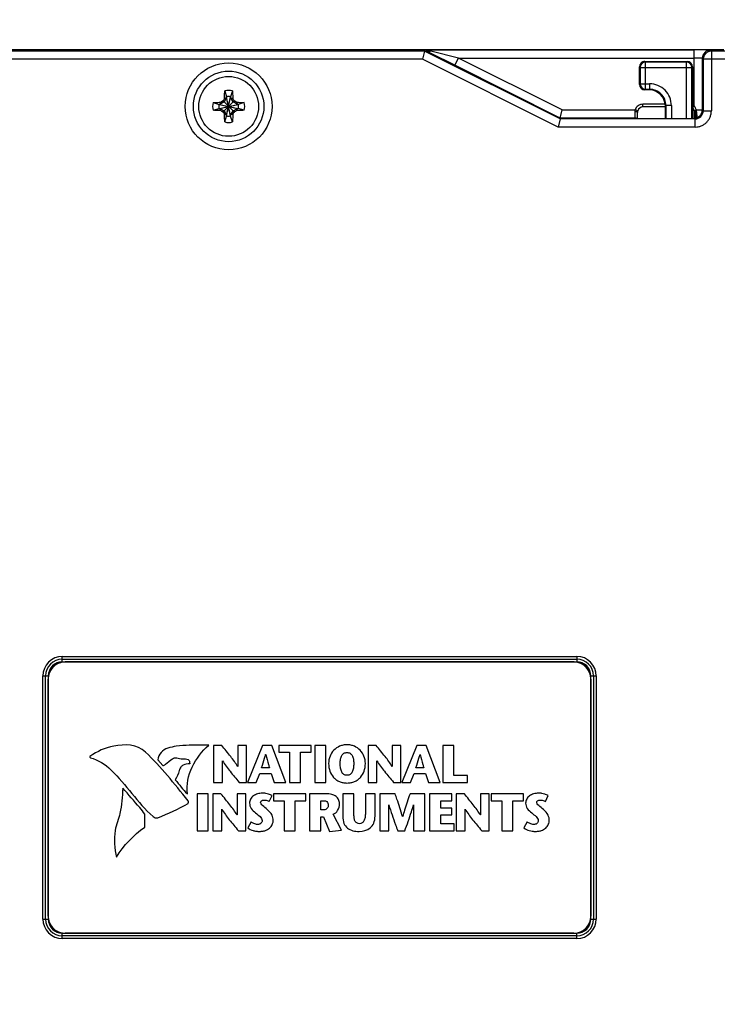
# Model space of a CAD drawing. Header units: inches. Extents: x 0 to 22, y 0 to 17.
# Tile 27 of 34: x 10.5 to 13.1, y 9.6 to 13.2. Entities that reach past the tile are written whole.
import ezdxf

# ---------------------------------------------------------------- set-up
doc = ezdxf.new("R2010")
doc.units = ezdxf.units.IN
doc.header["$LTSCALE"] = 1.21
doc.header["$MEASUREMENT"] = 0
doc.layers.get('0').update_dxf_attribs({"linetype": 'CONTINUOUS'})
for name, color, linetype in [('02___PRT_ALL_AXES', 7, 'CONTINUOUS'), ('DATUMCURVES', 7, 'CONTINUOUS'), ('DIMENSIONS', 7, 'CONTINUOUS')]:
    doc.layers.add(name, color=color, linetype=linetype)
doc.styles.get("Standard").update_dxf_attribs({"font": 'txt', "width": 0.8})
doc.dimstyles.new('DIMSTYLE_3', dxfattribs={"dimtxt": 0.125, "dimasz": 0.18, "dimexe": 0.125, "dimexo": 0.0625, "dimgap": 0.0625, "dimtad": 0, "dimtih": 1, "dimtoh": 1, "dimzin": 4, "dimdsep": 46, "dimtxsty": 'STANDARD', "dimblk": '_FILLED', "dimblk1": '_FILLED', "dimblk2": '_FILLED', "dimcen": 0.09, "dimadec": 0, "dimazin": 0, "dimtp": 0.001, "dimtm": 0.001, "dimtfac": 1, "dimtofl": 0, "dimtmove": 0, "dimatfit": 3, "dimldrblk": '_FILLED', "dimfxl": 1, "dimtolj": 1, "dimtzin": 4, "dimarcsym": 0})

# ---------------------------------------------------------------- blocks, each defined once
blk = doc.blocks.new('_FILLED')
at = {"color": 0, "linetype": 'BYBLOCK'}
blk.add_solid([(0, 0), (-1, 0.174), (-1, -0.174)], dxfattribs=at)
blk = doc.blocks.new('*D22')
at = {"layer": 'DIMENSIONS', "color": 2, "linetype": 'CONTINUOUS'}
for p, q in [((9.5043, 12.591), (9.5043, 13.9785)), ((13.9446, 12.2574), (13.9446, 13.9785)), ((9.5043, 13.8535), (10.9495, 13.8535)), ((13.9446, 13.8535), (12.4995, 13.8535))]:
    blk.add_line(p, q, dxfattribs=at)
at = {"layer": 'DIMENSIONS', "color": 2, "linetype": 'CONTINUOUS', "xscale": 0.18, "yscale": 0.18, "zscale": 0.18, "rotation": 180}
blk.add_blockref('_FILLED', (9.5043, 13.8535), dxfattribs=at)
at = {"layer": 'DIMENSIONS', "color": 2, "linetype": 'CONTINUOUS', "xscale": 0.18, "yscale": 0.18, "zscale": 0.18}
blk.add_blockref('_FILLED', (13.9446, 13.8535), dxfattribs=at)
at = {"layer": 'DIMENSIONS', "color": 2, "linetype": 'CONTINUOUS', "insert": (11.7245, 13.916), "char_height": 0.125, "width": 1.425, "attachment_point": 2, "line_spacing_factor": 0.9}
blk.add_mtext('(4.44{\\Ftxt.shx;\\W1.000000;\\H0.125000; }[112.8])', dxfattribs=at)
blk = doc.blocks.new('*D23')
at = {"layer": 'DIMENSIONS', "color": 2, "linetype": 'CONTINUOUS'}
for p, q in [((13.5691, 13.1022), (14.9716, 13.1022)), ((14.8466, 13.1022), (14.8466, 10.2195)), ((14.8466, 7.0867), (14.8466, 9.9695)), ((12.7821, 7.0867), (14.9716, 7.0867))]:
    blk.add_line(p, q, dxfattribs=at)
at = {"layer": 'DIMENSIONS', "color": 2, "linetype": 'CONTINUOUS', "xscale": 0.18, "yscale": 0.18, "zscale": 0.18}
for p, rotation in [((14.8466, 13.1022), 90), ((14.8466, 7.0867), 270)]:
    blk.add_blockref('_FILLED', p, dxfattribs=dict(at, rotation=rotation))
at = {"layer": 'DIMENSIONS', "color": 2, "linetype": 'CONTINUOUS', "insert": (14.8466, 10.157), "char_height": 0.125, "width": 1.425, "attachment_point": 2, "line_spacing_factor": 0.9}
blk.add_mtext('(6.02{\\Ftxt.shx;\\W1.000000;\\H0.125000; }[152.8])', dxfattribs=at)

msp = doc.modelspace()

# ---------------------------------------------------------------- linework, layer by layer
at = {"color": 7, "linetype": 'CONTINUOUS'}
for p, q in [((10.3464, 13.1033), (13.1066, 13.1033)), ((12.0031, 13.0974), (12.0041, 13.1014)), ((12.0134, 13.0966), (12.0041, 13.1014)), ((12.0112, 13.1017), (12.9974, 13.1017)), ((12.0113, 13.1017), (12.0112, 13.1017)), ((12.0268, 13.0976), (12.0113, 13.1017)), ((12.9974, 12.895), (12.9974, 13.1017)), ((13.0574, 13.1007), (13.0607, 13.0974)), ((12.0031, 13.0974), (10.3471, 13.0974)), ((11.9961, 13.0674), (10.3502, 13.0674)), ((12.0031, 13.0974), (11.9961, 13.0674)), ((12.4961, 12.8174), (11.9961, 13.0674)), ((12.5031, 12.8474), (12.0031, 13.0974)), ((12.0284, 13.0888), (12.0234, 13.0914)), ((12.1289, 13.0717), (12.0268, 13.0976)), ((12.115, 13.0452), (12.0284, 13.0888)), ((12.1155, 13.0449), (12.1289, 13.0717)), ((12.511, 12.8807), (12.1289, 13.0717)), ((12.1289, 13.0717), (12.9974, 13.0717)), ((13.0274, 13.0707), (13.0258, 13.071)), ((13.0274, 13.0707), (13.0274, 12.8807)), ((13.0274, 13.0707), (13.0307, 13.0674)), ((13.0307, 13.0674), (13.0312, 13.0729)), ((13.0307, 13.0674), (13.0307, 12.8774)), ((13.5046, 13.0674), (13.0307, 13.0674)), ((13.0602, 13.0974), (13.0607, 13.0974)), ((13.0607, 13.0974), (13.0607, 12.8774)), ((13.5046, 13.0974), (13.0607, 13.0974)), ((12.1155, 13.0449), (12.115, 13.0452)), ((12.5039, 12.8507), (12.1155, 13.0449)), ((12.7961, 12.9744), (12.7961, 13.0392)), ((12.7961, 13.0392), (12.7961, 13.0392)), ((12.7961, 13.0392), (12.7982, 13.0371)), ((12.7982, 13.0371), (12.7982, 12.9765)), ((12.7982, 13.0371), (12.9889, 13.0371)), ((12.8161, 13.0592), (12.8161, 13.0592)), ((12.8161, 13.0592), (12.971, 13.0592)), ((12.8161, 13.0592), (12.8182, 13.0571)), ((12.8182, 12.9565), (12.8182, 13.0571)), ((12.9689, 13.0571), (12.8182, 13.0571)), ((12.9689, 13.0571), (12.971, 13.0592)), ((12.9689, 12.8478), (12.9689, 13.0571)), ((12.971, 13.0592), (12.971, 13.0592)), ((12.9889, 13.0371), (12.991, 13.0392)), ((12.9889, 12.8478), (12.9889, 13.0371)), ((12.991, 13.0392), (12.991, 12.8478)), ((12.991, 13.0392), (12.991, 13.0392)), ((12.7982, 12.9765), (12.7961, 12.9744)), ((12.7961, 12.9744), (12.7961, 12.9744)), ((12.7982, 12.9765), (12.8332, 12.9765)), ((12.8182, 12.9565), (12.8161, 12.9544)), ((12.8182, 12.9565), (12.8332, 12.9565)), ((12.8332, 12.9565), (12.8312, 12.9544)), ((12.8332, 12.9765), (12.8332, 12.9565)), ((11.2743, 12.926), (11.2651, 12.91)), ((11.2663, 12.9225), (11.2743, 12.926)), ((11.2673, 12.9509), (11.2743, 12.9289)), ((11.2743, 12.8581), (11.2889, 12.9289)), ((11.2743, 12.9289), (11.2743, 12.926)), ((11.2889, 12.8581), (11.2743, 12.9289)), ((11.2743, 12.861), (11.2889, 12.926)), ((11.2889, 12.861), (11.2743, 12.926)), ((11.2958, 12.9509), (11.2889, 12.9289)), ((11.2889, 12.926), (11.2889, 12.9289)), ((11.2981, 12.91), (11.2889, 12.926)), ((11.2889, 12.926), (11.2969, 12.9225)), ((12.8161, 12.9544), (12.8161, 12.9544)), ((12.8312, 12.9544), (12.8161, 12.9544)), ((11.2242, 12.9077), (11.2462, 12.9008)), ((11.2242, 12.8792), (11.2462, 12.8862)), ((11.2462, 12.8862), (11.317, 12.9008)), ((11.2491, 12.9008), (11.2462, 12.9008)), ((11.2462, 12.9008), (11.317, 12.8862)), ((11.2462, 12.8862), (11.2491, 12.8862)), ((11.2651, 12.91), (11.2491, 12.9008)), ((11.2526, 12.9088), (11.2491, 12.9008)), ((11.2491, 12.9008), (11.3141, 12.8862)), ((11.2491, 12.8862), (11.3141, 12.9008)), ((11.2526, 12.8782), (11.2491, 12.8862)), ((11.2491, 12.8862), (11.2651, 12.877)), ((11.2585, 12.9122), (11.2612, 12.9138)), ((11.2612, 12.9138), (11.2628, 12.9166)), ((11.2612, 12.8732), (11.3019, 12.9138)), ((11.3019, 12.8732), (11.2612, 12.9138)), ((11.3141, 12.9008), (11.2981, 12.91)), ((11.2981, 12.877), (11.3141, 12.8862)), ((11.3003, 12.9166), (11.3019, 12.9138)), ((11.3019, 12.9138), (11.3047, 12.9122)), ((11.3106, 12.9088), (11.3141, 12.9008)), ((11.3141, 12.8862), (11.3106, 12.8782)), ((11.317, 12.9008), (11.3141, 12.9008)), ((11.3141, 12.8862), (11.317, 12.8862)), ((11.339, 12.9077), (11.317, 12.9008)), ((11.339, 12.8792), (11.317, 12.8862)), ((12.8083, 12.8914), (12.8083, 12.9014)), ((12.8911, 12.9014), (12.8083, 12.9014)), ((12.8911, 12.8914), (12.8083, 12.8914)), ((12.8932, 12.8965), (12.8911, 12.8944)), ((12.8911, 12.8478), (12.8911, 12.8944)), ((12.8932, 12.8965), (12.8932, 12.8478)), ((12.9132, 12.8965), (12.8932, 12.8965)), ((12.9132, 12.8965), (12.9132, 12.8478)), ((12.9912, 12.8871), (12.9974, 12.895)), ((11.2612, 12.8732), (11.2585, 12.8747)), ((11.2628, 12.8704), (11.2612, 12.8732)), ((11.2651, 12.877), (11.2743, 12.861)), ((11.2743, 12.861), (11.2663, 12.8645)), ((11.2673, 12.8361), (11.2743, 12.8581)), ((11.2743, 12.861), (11.2743, 12.8581)), ((11.2889, 12.861), (11.2981, 12.877)), ((11.2969, 12.8645), (11.2889, 12.861)), ((11.2889, 12.8581), (11.2889, 12.861)), ((11.2958, 12.8361), (11.2889, 12.8581)), ((11.3019, 12.8732), (11.3003, 12.8704)), ((11.3047, 12.8747), (11.3019, 12.8732)), ((12.5031, 12.8474), (12.4961, 12.8174)), ((12.5031, 12.8474), (12.5039, 12.8507)), ((13.0007, 12.8474), (12.5031, 12.8474)), ((12.5039, 12.8507), (12.511, 12.8807)), ((12.779, 12.8507), (12.5039, 12.8507)), ((12.511, 12.8807), (12.7798, 12.8807)), ((12.7834, 12.8734), (12.7783, 12.8737)), ((12.7827, 12.85), (12.779, 12.8507)), ((12.779, 12.8507), (12.7816, 12.8481)), ((12.7893, 12.8776), (12.7798, 12.8807)), ((12.7885, 12.8526), (12.7885, 12.8557)), ((12.9988, 12.848), (12.9988, 12.8714)), ((12.9988, 12.8714), (13.0018, 12.8714)), ((13.0007, 12.8174), (13.0007, 12.8474)), ((13.0012, 12.8479), (13.0029, 12.8481)), ((13.0029, 12.8481), (13.004, 12.8483)), ((13.0036, 12.8802), (13.0049, 12.8807)), ((13.004, 12.8483), (13.0042, 12.8484)), ((13.0041, 12.8514), (13.0055, 12.8518)), ((13.0049, 12.8807), (13.0274, 12.8807)), ((13.005, 12.8506), (13.0055, 12.8518)), ((13.0055, 12.8518), (13.0076, 12.8525)), ((13.0075, 12.8669), (13.0067, 12.8726)), ((13.0274, 12.8802), (13.0274, 12.8807)), ((13.0307, 12.8774), (13.0274, 12.8807)), ((13.0307, 12.8774), (13.0607, 12.8774)), ((13.0007, 12.8174), (12.4961, 12.8174)), ((10.6686, 10.8464), (10.6686, 10.8664)), ((10.6686, 10.8664), (12.5646, 10.8664)), ((10.6686, 10.8564), (12.5646, 10.8564)), ((10.6686, 10.8564), (12.5646, 10.8564)), ((12.5646, 10.8664), (12.5646, 10.8464)), ((10.6686, 10.8464), (12.5646, 10.8464)), ((10.5967, 9.8985), (10.5967, 10.7945)), ((10.5967, 10.7945), (10.6167, 10.7945)), ((10.6067, 9.8985), (10.6067, 10.7945)), ((10.6067, 9.8985), (10.6067, 10.7945)), ((12.6165, 10.7945), (12.6365, 10.7945)), ((12.6265, 10.7945), (12.6265, 9.8985)), ((12.6265, 10.7945), (12.6265, 9.8985)), ((12.6365, 10.7945), (12.6365, 9.8985)), ((11.2264, 10.5385), (11.2264, 10.4023)), ((11.2561, 10.5385), (11.2264, 10.5385)), ((11.3153, 10.5385), (11.3153, 10.4605)), ((11.3476, 10.5385), (11.3153, 10.5385)), ((11.3476, 10.4023), (11.3476, 10.5385)), ((11.4063, 10.5385), (11.3509, 10.4023)), ((11.4408, 10.5385), (11.4063, 10.5385)), ((11.4925, 10.4023), (11.4408, 10.5385)), ((11.4662, 10.5385), (11.4662, 10.513)), ((11.5859, 10.5385), (11.4662, 10.5385)), ((11.5859, 10.513), (11.5859, 10.5385)), ((11.5991, 10.5385), (11.5991, 10.4023)), ((11.6402, 10.5385), (11.5991, 10.5385)), ((11.6402, 10.4023), (11.6402, 10.5385)), ((11.7954, 10.5385), (11.7954, 10.4023)), ((11.8252, 10.5385), (11.7954, 10.5385)), ((11.8843, 10.5385), (11.8843, 10.4605)), ((11.9166, 10.5385), (11.8843, 10.5385)), ((11.9166, 10.4023), (11.9166, 10.5385)), ((11.9754, 10.5385), (11.9199, 10.4023)), ((12.0098, 10.5385), (11.9754, 10.5385)), ((12.0615, 10.4023), (12.0098, 10.5385)), ((12.1117, 10.5385), (12.0707, 10.5385)), ((12.0707, 10.5385), (12.0707, 10.4023)), ((12.1117, 10.4278), (12.1117, 10.5385)), ((11.418, 10.505), (11.4184, 10.505)), ((11.4662, 10.513), (11.5055, 10.513)), ((11.5055, 10.513), (11.5055, 10.4023)), ((11.5466, 10.4023), (11.5466, 10.513)), ((11.5466, 10.513), (11.5859, 10.513)), ((11.987, 10.505), (11.9874, 10.505)), ((11.0206, 10.4854), (11.0387, 10.464)), ((11.2587, 10.4023), (11.2587, 10.4821)), ((11.2587, 10.4821), (11.2591, 10.4821)), ((11.3153, 10.4605), (11.3149, 10.4605)), ((11.4316, 10.4564), (11.403, 10.4564)), ((11.8277, 10.4023), (11.8277, 10.4821)), ((11.8277, 10.4821), (11.8281, 10.4821)), ((11.8843, 10.4605), (11.8839, 10.4605)), ((12.0007, 10.4564), (11.9721, 10.4564)), ((11.383, 10.4023), (11.396, 10.4348)), ((11.396, 10.4348), (11.4382, 10.4348)), ((11.4382, 10.4348), (11.4489, 10.4023)), ((11.952, 10.4023), (11.9651, 10.4348)), ((11.9651, 10.4348), (12.0073, 10.4348)), ((12.0073, 10.4348), (12.018, 10.4023)), ((12.1615, 10.4278), (12.1117, 10.4278)), ((12.1615, 10.4023), (12.1615, 10.4278)), ((11.2264, 10.4023), (11.2587, 10.4023)), ((11.3201, 10.4023), (11.3476, 10.4023)), ((11.3509, 10.4023), (11.383, 10.4023)), ((11.4489, 10.4023), (11.4925, 10.4023)), ((11.5055, 10.4023), (11.5466, 10.4023)), ((11.5991, 10.4023), (11.6402, 10.4023)), ((11.7954, 10.4023), (11.8277, 10.4023)), ((11.8892, 10.4023), (11.9166, 10.4023)), ((11.9199, 10.4023), (11.952, 10.4023)), ((12.018, 10.4023), (12.0615, 10.4023)), ((12.0707, 10.4023), (12.1615, 10.4023)), ((11.1651, 10.3601), (11.1651, 10.224)), ((11.2061, 10.3601), (11.1651, 10.3601)), ((11.2061, 10.224), (11.2061, 10.3601)), ((11.2237, 10.3601), (11.2237, 10.224)), ((11.2534, 10.3601), (11.2237, 10.3601)), ((11.3126, 10.3601), (11.3126, 10.2821)), ((11.3449, 10.3601), (11.3126, 10.3601)), ((11.3449, 10.224), (11.3449, 10.3601)), ((11.4314, 10.3319), (11.4419, 10.3533)), ((11.447, 10.3601), (11.447, 10.3347)), ((11.5666, 10.3601), (11.447, 10.3601)), ((11.5666, 10.3347), (11.5666, 10.3601)), ((11.5799, 10.3601), (11.5799, 10.224)), ((11.6406, 10.3601), (11.5799, 10.3601)), ((11.7022, 10.3601), (11.7022, 10.2769)), ((11.7433, 10.3601), (11.7022, 10.3601)), ((11.7433, 10.2889), (11.7433, 10.3601)), ((11.7857, 10.3601), (11.7857, 10.2895)), ((11.8211, 10.3601), (11.7857, 10.3601)), ((11.8211, 10.2778), (11.8211, 10.3601)), ((11.895, 10.3601), (11.8394, 10.3601)), ((11.8394, 10.3601), (11.8394, 10.224)), ((12.0046, 10.3601), (11.9501, 10.3601)), ((12.0046, 10.224), (12.0046, 10.3601)), ((12.1047, 10.3601), (12.0221, 10.3601)), ((12.0221, 10.3601), (12.0221, 10.224)), ((12.1047, 10.3347), (12.1047, 10.3601)), ((12.1503, 10.3601), (12.1205, 10.3601)), ((12.1205, 10.3601), (12.1205, 10.224)), ((12.2417, 10.3601), (12.2094, 10.3601)), ((12.2094, 10.3601), (12.2094, 10.2821)), ((12.2417, 10.224), (12.2417, 10.3601)), ((12.3687, 10.3601), (12.2491, 10.3601)), ((12.2491, 10.3601), (12.2491, 10.3347)), ((12.3687, 10.3347), (12.3687, 10.3601)), ((12.4491, 10.3319), (12.4596, 10.3533)), ((11.447, 10.3347), (11.4863, 10.3347)), ((11.4863, 10.3347), (11.4863, 10.224)), ((11.5273, 10.224), (11.5273, 10.3347)), ((11.5273, 10.3347), (11.5666, 10.3347)), ((11.6209, 10.3012), (11.6209, 10.3347)), ((11.6209, 10.3347), (11.6318, 10.3347)), ((11.8717, 10.3193), (11.8721, 10.3193)), ((11.8717, 10.224), (11.8717, 10.3193)), ((11.9631, 10.3193), (11.9635, 10.3193)), ((11.9635, 10.3193), (11.9635, 10.224)), ((12.0631, 10.3347), (12.1047, 10.3347)), ((12.0631, 10.3078), (12.0631, 10.3347)), ((12.1038, 10.3078), (12.0631, 10.3078)), ((12.1038, 10.2823), (12.1038, 10.3078)), ((12.2491, 10.3347), (12.2884, 10.3347)), ((12.2884, 10.3347), (12.2884, 10.224)), ((12.3294, 10.3347), (12.3687, 10.3347)), ((12.3294, 10.224), (12.3294, 10.3347)), ((10.9726, 10.2376), (10.9732, 10.2856)), ((11.2559, 10.224), (11.2559, 10.3037)), ((11.2559, 10.3037), (11.2563, 10.3037)), ((11.3126, 10.2821), (11.3122, 10.2821)), ((11.6326, 10.3012), (11.6209, 10.3012)), ((11.6209, 10.224), (11.6209, 10.2755)), ((11.6209, 10.2755), (11.6316, 10.2755)), ((11.6316, 10.2755), (11.6532, 10.2216)), ((11.6972, 10.2261), (11.667, 10.2845)), ((11.9232, 10.2763), (11.9229, 10.2763)), ((12.0631, 10.2823), (12.1038, 10.2823)), ((12.0631, 10.2494), (12.0631, 10.2823)), ((12.1528, 10.3037), (12.1532, 10.3037)), ((12.1528, 10.224), (12.1528, 10.3037)), ((12.2094, 10.2821), (12.209, 10.2821)), ((11.3647, 10.2566), (11.3522, 10.2341)), ((12.1131, 10.2494), (12.0631, 10.2494)), ((12.1131, 10.224), (12.1131, 10.2494)), ((12.3824, 10.2566), (12.3699, 10.2341)), ((11.1651, 10.224), (11.2061, 10.224)), ((11.2237, 10.224), (11.2559, 10.224)), ((11.3174, 10.224), (11.3449, 10.224)), ((11.4863, 10.224), (11.5273, 10.224)), ((11.5799, 10.224), (11.6209, 10.224)), ((11.6532, 10.2216), (11.6972, 10.2261)), ((11.8394, 10.224), (11.8717, 10.224)), ((11.9049, 10.224), (11.9308, 10.224)), ((11.9635, 10.224), (12.0046, 10.224)), ((12.0221, 10.224), (12.1131, 10.224)), ((12.1205, 10.224), (12.1528, 10.224)), ((12.2143, 10.224), (12.2417, 10.224)), ((12.2884, 10.224), (12.3294, 10.224)), ((10.5967, 9.8985), (10.6167, 9.8985)), ((12.6165, 9.8985), (12.6365, 9.8985)), ((10.6686, 9.8266), (10.6686, 9.8466)), ((12.5646, 9.8366), (10.6686, 9.8366)), ((12.5646, 9.8366), (10.6686, 9.8366)), ((12.5646, 9.8266), (12.5646, 9.8466)), ((12.5646, 9.8266), (10.6686, 9.8266))]:
    msp.add_line(p, q, dxfattribs=at)
for points in [[(12.7885, 12.8557), (12.7884, 12.8592), (12.7884, 12.863), (12.7883, 12.8671), (12.7883, 12.8714)], [(12.7886, 12.8478), (12.7886, 12.8499), (12.7885, 12.8526)], [(13.0026, 12.848), (13.0029, 12.8481), (13.0029, 12.8481), (13.0023, 12.848), (13.0012, 12.8479)]]:
    msp.add_lwpolyline(points, dxfattribs=at)
for radius in [0.16, 0.13, 0.1102]:
    msp.add_circle((11.2816, 12.8935), radius, dxfattribs=at)
for centre, radius, start, end in [((12.9986, 10.1997), 2.9021, 89.3415, 90.0242), ((13.0191, 11.9487), 1.1529, 88.687, 89.3621), ((13.0574, 13.0705), 0.0302, 90.0966, 112.4325), ((14.6033, 18.1217), 5.6533, 242.7338, 242.8481), ((13.0576, 13.0707), 0.0302, 157.5674, 179.9034), ((13.0574, 13.0707), 0.03, 112.5109, 157.4889), ((13.0607, 13.0674), 0.03, 94.9337, 169.339), ((13.0607, 13.0676), 0.0297, 91.047, 95.007), ((12.8161, 13.0392), 0.02, 90.0087, 179.9825), ((12.8162, 13.0392), 0.02, 156.1062, 158.3209), ((12.8161, 13.0392), 0.02, 135.992, 156.1085), ((12.8182, 13.0371), 0.02, 90.0214, 179.9786), ((12.8162, 13.0392), 0.02, 133.3331, 135.9876), ((12.8162, 13.0392), 0.02, 113.1483, 133.3342), ((12.8161, 13.0392), 0.02, 111.1129, 113.1457), ((12.8161, 13.0392), 0.02, 90.0205, 111.1123), ((12.9689, 13.0371), 0.02, 0.0213, 89.9787), ((12.971, 13.0392), 0.02, 0.0087, 89.9824), ((12.971, 13.0392), 0.02, 66.0777, 68.4981), ((12.971, 13.0392), 0.02, 46.273, 66.078), ((12.971, 13.0392), 0.02, 43.2381, 46.2685), ((12.971, 13.0392), 0.02, 23.4136, 43.2359), ((12.8161, 12.9744), 0.02, 180.0087, 269.9824), ((12.8162, 12.9744), 0.02, 203.4136, 223.2359), ((12.8182, 12.9765), 0.02, 180.0213, 269.9787), ((12.8162, 12.9744), 0.02, 223.2381, 226.2685), ((12.8161, 12.9744), 0.02, 226.273, 246.078), ((12.8162, 12.9744), 0.02, 246.0777, 248.4981), ((12.8333, 12.8965), 0.08, 359.999, 90.001), ((12.8333, 12.8965), 0.06, 359.9949, 90.0134), ((13.1487, 11.8184), 2.1823, 149.6067, 149.7872), ((11.2816, 12.8935), 0.0592, 76.0695, 103.9305), ((11.2816, 12.8935), 0.0361, 78.3738, 101.6262), ((9.4874, 11.861), 2.0979, 30.2091, 30.3969), ((12.8312, 12.8948), 0.0596, 88.2778, 90.0039), ((12.8312, 12.8944), 0.06, 1.7079, 88.2999), ((11.2816, 12.8935), 0.0592, 166.0695, 193.9305), ((11.2816, 12.8935), 0.0361, 168.3738, 191.6262), ((12.3141, 11.0993), 2.0979, 120.2091, 120.3969), ((11.2816, 12.8935), 0.0297, 129.0984, 140.9016), ((11.2816, 12.8935), 0.0297, 39.0984, 50.9016), ((10.2065, 11.0264), 2.1823, 59.6067, 59.7872), ((11.2816, 12.8935), 0.0361, 348.3738, 11.6262), ((11.2816, 12.8935), 0.0592, 346.0695, 13.9305), ((12.808, 12.8715), 0.0297, 158.9268, 161.9385), ((12.8084, 12.8713), 0.0301, 143.9008, 158.9312), ((12.8083, 12.8714), 0.03, 125.887, 143.8562), ((12.8083, 12.8714), 0.02, 89.9861, 161.9472), ((12.8083, 12.8714), 0.03, 90.0177, 125.8743), ((12.8317, 12.8944), 0.0594, 359.9922, 1.7222), ((12.9789, 12.8714), 0.0299, 51.922, 65.8577), ((12.979, 12.8716), 0.0197, 46.0751, 51.9181), ((12.9789, 12.8715), 0.0199, 32.5616, 46.0539), ((12.9788, 12.8714), 0.0201, 19.2055, 32.5507), ((12.979, 12.8774), 0.0255, 39.4215, 43.7219), ((12.3567, 14.7606), 2.1823, 239.6067, 239.7872), ((11.2816, 12.8935), 0.0297, 219.0984, 230.9016), ((13.0758, 13.926), 2.0979, 210.2091, 210.3969), ((11.2816, 12.8935), 0.0361, 258.3738, 281.6262), ((9.4145, 13.9686), 2.1823, 329.6067, 329.7872), ((11.2816, 12.8935), 0.0297, 309.0984, 320.9016), ((10.2491, 14.6877), 2.0979, 300.2091, 300.3969), ((12.779, 12.8407), 0.00999, 60.1597, 68.2529), ((12.779, 12.8407), 0.00996, 45.0379, 60.0627), ((12.808, 12.8715), 0.0197, 161.9665, 180.4018), ((12.9787, 12.8714), 0.0202, 16.44, 19.2105), ((12.9786, 12.8714), 0.0202, 359.9968, 16.4355), ((13.1434, 12.8441), 0.1445, 176.7961, 178.4965), ((13.1335, 12.8446), 0.1346, 175.1148, 176.8002), ((13.0069, 12.8437), 0.0081, 137.8017, 147.8944), ((13.0007, 12.8773), 0.03, 269.974, 0.0369), ((13.0071, 12.8435), 0.0084, 134.5125, 137.8568), ((13.0635, 12.8552), 0.0638, 165.8967, 167.5866), ((13.0072, 12.8434), 0.00853, 132.353, 134.5139), ((13.057, 12.8568), 0.0571, 165.1768, 165.876), ((12.9463, 12.8723), 0.0626, 337.5357, 339.7022), ((12.8917, 12.8515), 0.1169, 10.3965, 14.4697), ((12.9972, 12.8809), 0.0302, 290.0112, 298.5646), ((12.9972, 12.881), 0.0303, 298.524, 310.3411), ((12.9974, 12.8807), 0.0299, 310.4235, 335.2558), ((12.9971, 12.8808), 0.0303, 335.3335, 355.1179), ((12.9978, 12.8807), 0.0296, 355.1144, 358.9447), ((11.2816, 12.8935), 0.0592, 256.0695, 283.9305), ((10.6686, 10.7945), 0.0719, 90, 180), ((10.6686, 10.7945), 0.0619, 90, 180), ((10.6686, 10.7945), 0.0619, 90, 180), ((12.5646, 10.7945), 0.0719, 0, 90), ((12.5646, 10.7945), 0.0619, 0, 90), ((12.5646, 10.7945), 0.0619, 0, 90), ((10.6686, 10.7945), 0.0519, 90, 180), ((12.5646, 10.7945), 0.0519, 0, 90), ((10.6686, 9.8985), 0.0719, 180, 270), ((10.6686, 9.8985), 0.0619, 180, 270), ((10.6686, 9.8985), 0.0619, 180, 270), ((10.6686, 9.8985), 0.0519, 180, 270), ((12.5646, 9.8985), 0.0719, 270, 360), ((12.5646, 9.8985), 0.0619, 270, 360), ((12.5646, 9.8985), 0.0619, 270, 360), ((12.5646, 9.8985), 0.0519, 270, 360)]:
    msp.add_arc(centre, radius, start, end, dxfattribs=at)
for points, knots in [([(12.0041, 13.1014), (12.0041, 13.1014), (12.0041, 13.1014), (12.0042, 13.1014), (12.0043, 13.1015), (12.0045, 13.1015), (12.0048, 13.1015), (12.0052, 13.1015), (12.0059, 13.1016), (12.0068, 13.1016), (12.0081, 13.1017), (12.0096, 13.1017), (12.0107, 13.1017), (12.0112, 13.1017)], [0, 0, 0, 0, 0.005154, 0.016423, 0.034501, 0.059715, 0.092329, 0.132591, 0.237027, 0.374978, 0.548324, 0.757232, 1, 1, 1, 1]), ([(13.0574, 13.1007), (13.0573, 13.1007), (13.0572, 13.1008), (13.0571, 13.1008), (13.0568, 13.1008), (13.0564, 13.1009), (13.056, 13.1009), (13.0552, 13.101), (13.0541, 13.101), (13.0524, 13.1011), (13.0504, 13.1012), (13.0481, 13.1012), (13.0464, 13.1013), (13.0455, 13.1013)], [0, 0, 0, 0, 0.00802, 0.023313, 0.046076, 0.07632, 0.114018, 0.159129, 0.271403, 0.412642, 0.581878, 0.778027, 1, 1, 1, 1]), ([(12.0268, 13.0976), (12.0256, 13.097), (12.0233, 13.096), (12.0198, 13.0953), (12.0164, 13.0955), (12.0143, 13.0961), (12.0134, 13.0966)], [0, 0, 0, 0, 0.279321, 0.535895, 0.773648, 1, 1, 1, 1]), ([(13.0258, 13.071), (13.0252, 13.0711), (13.0237, 13.0712), (13.0213, 13.0713), (13.0182, 13.0714), (13.0133, 13.0716), (13.0062, 13.0717), (13.0004, 13.0717), (12.9974, 13.0717)], [0, 0, 0, 0, 0.064925, 0.152223, 0.259928, 0.38535, 0.677231, 1, 1, 1, 1]), ([(11.2663, 12.9225), (11.2663, 12.9249), (11.2666, 12.9344), (11.2669, 12.9439), (11.2673, 12.9509)], [0, 0, 0, 0, 0.257991, 1, 1, 1, 1]), ([(11.2958, 12.9509), (11.296, 12.9486), (11.2964, 12.9392), (11.2967, 12.9297), (11.2969, 12.9225)], [0, 0, 0, 0, 0.24047, 1, 1, 1, 1]), ([(11.2242, 12.9077), (11.2264, 12.9079), (11.2359, 12.9083), (11.2454, 12.9086), (11.2526, 12.9088)], [0, 0, 0, 0, 0.240475, 1, 1, 1, 1]), ([(11.3106, 12.9088), (11.313, 12.9087), (11.3225, 12.9085), (11.332, 12.9081), (11.339, 12.9077)], [0, 0, 0, 0, 0.257991, 1, 1, 1, 1]), ([(13.0049, 12.8807), (13.0043, 12.883), (13.0027, 12.8876), (13.0002, 12.8917), (12.9986, 12.8936)], [0, 0, 0, 0, 0.499994, 1, 1, 1, 1]), ([(11.2526, 12.8782), (11.2501, 12.8783), (11.2407, 12.8785), (11.2312, 12.8788), (11.2242, 12.8792)], [0, 0, 0, 0, 0.257991, 1, 1, 1, 1]), ([(11.2673, 12.8361), (11.2672, 12.8383), (11.2667, 12.8478), (11.2664, 12.8573), (11.2663, 12.8645)], [0, 0, 0, 0, 0.24047, 1, 1, 1, 1]), ([(11.2969, 12.8645), (11.2968, 12.862), (11.2966, 12.8526), (11.2962, 12.8431), (11.2958, 12.8361)], [0, 0, 0, 0, 0.257991, 1, 1, 1, 1]), ([(11.339, 12.8792), (11.3367, 12.8791), (11.3273, 12.8786), (11.3178, 12.8783), (11.3106, 12.8782)], [0, 0, 0, 0, 0.24047, 1, 1, 1, 1]), ([(12.7798, 12.8807), (12.7793, 12.8796), (12.7786, 12.8773), (12.7783, 12.8749), (12.7783, 12.8737)], [0, 0, 0, 0, 0.503386, 1, 1, 1, 1]), ([(12.7783, 12.8737), (12.7783, 12.8721), (12.7784, 12.8691), (12.7784, 12.8648), (12.7785, 12.8614), (12.7785, 12.859), (12.7786, 12.8574), (12.7786, 12.8559), (12.7787, 12.8546), (12.7787, 12.8535), (12.7788, 12.8525), (12.7788, 12.8519), (12.7788, 12.8515), (12.7789, 12.8512), (12.7789, 12.851), (12.7789, 12.8509), (12.779, 12.8508), (12.779, 12.8507), (12.779, 12.8507)], [0, 0, 0, 0, 0.203379, 0.393628, 0.56474, 0.641698, 0.712243, 0.77589, 0.832249, 0.880955, 0.921647, 0.954006, 0.967009, 0.977877, 0.986599, 0.993171, 0.997607, 1, 1, 1, 1]), ([(12.7883, 12.8714), (12.7883, 12.8715), (12.7882, 12.8718), (12.788, 12.8721), (12.7875, 12.8723), (12.787, 12.8726), (12.7862, 12.8728), (12.785, 12.8732), (12.7841, 12.8733), (12.7834, 12.8734)], [0, 0, 0, 0, 0.056151, 0.126309, 0.216991, 0.330521, 0.467226, 0.625749, 1, 1, 1, 1]), ([(12.9993, 12.8561), (12.9995, 12.8583), (13, 12.8625), (13.0007, 12.8668), (13.0012, 12.8689)], [0, 0, 0, 0, 0.499943, 1, 1, 1, 1]), ([(13.0007, 12.8174), (13.0046, 12.8174), (13.0125, 12.8182), (13.0238, 12.8216), (13.0343, 12.8272), (13.0434, 12.8347), (13.0509, 12.8438), (13.0565, 12.8543), (13.0599, 12.8656), (13.0607, 12.8734), (13.0607, 12.8774)], [0, 0, 0, 0, 0.124899, 0.250028, 0.375009, 0.500002, 0.624994, 0.749973, 0.8751, 1, 1, 1, 1]), ([(13.0014, 12.8497), (13.0022, 12.8504), (13.0035, 12.8521), (13.0042, 12.8542), (13.0045, 12.8552)], [0, 0, 0, 0, 0.485058, 1, 1, 1, 1]), ([(13.0014, 12.8497), (13.0016, 12.8498), (13.0024, 12.8505), (13.0033, 12.851), (13.0041, 12.8514)], [0, 0, 0, 0, 0.210106, 1, 1, 1, 1]), ([(13.0018, 12.8714), (13.0019, 12.872), (13.002, 12.8732), (13.0021, 12.8748), (13.0022, 12.876), (13.0022, 12.8772), (13.0024, 12.8781), (13.0026, 12.8787)], [0, 0, 0, 0, 0.251083, 0.502099, 0.627427, 0.752294, 1, 1, 1, 1]), ([(13.0046, 12.8628), (13.0044, 12.8642), (13.0036, 12.8671), (13.0025, 12.87), (13.0018, 12.8714)], [0, 0, 0, 0, 0.481721, 1, 1, 1, 1]), ([(13.0026, 12.8787), (13.0026, 12.8789), (13.0028, 12.8794), (13.0032, 12.88), (13.0036, 12.8802)], [0, 0, 0, 0, 0.25825, 1, 1, 1, 1]), ([(13.0045, 12.8552), (13.0046, 12.8558), (13.0051, 12.8583), (13.0049, 12.8609), (13.0046, 12.8628)], [0, 0, 0, 0, 0.232492, 1, 1, 1, 1]), ([(13.0055, 12.8518), (13.0058, 12.8519), (13.0062, 12.8522), (13.0066, 12.8528), (13.007, 12.8536), (13.0075, 12.8548), (13.0077, 12.8559), (13.0077, 12.8565)], [0, 0, 0, 0, 0.174521, 0.27626, 0.390866, 0.663849, 1, 1, 1, 1]), ([(13.0077, 12.8565), (13.0078, 12.8572), (13.008, 12.8587), (13.008, 12.8622), (13.0077, 12.865), (13.0075, 12.8669)], [0, 0, 0, 0, 0.205709, 0.442729, 1, 1, 1, 1]), ([(11.0576, 10.5283), (11.0481, 10.5256), (11.0306, 10.5145), (11.0212, 10.4953), (11.0206, 10.4854)], [0, 0, 0, 0, 0.496883, 1, 1, 1, 1]), ([(11.2081, 10.5394), (11.1843, 10.5392), (11.1445, 10.5397), (11.0939, 10.5374), (11.0678, 10.5312), (11.0576, 10.5283)], [0, 0, 0, 0, 0.471091, 0.788847, 1, 1, 1, 1]), ([(11.1294, 10.3603), (11.1251, 10.3934), (11.1407, 10.4629), (11.183, 10.517), (11.2081, 10.5394)], [0, 0, 0, 0, 0.497293, 1, 1, 1, 1]), ([(11.3149, 10.4605), (11.3079, 10.4737), (11.2876, 10.4995), (11.2673, 10.5248), (11.2561, 10.5385)], [0, 0, 0, 0, 0.459789, 1, 1, 1, 1]), ([(11.7855, 10.4719), (11.7855, 10.4815), (11.7819, 10.4996), (11.7675, 10.5219), (11.7494, 10.5345), (11.7322, 10.5398), (11.7178, 10.5413), (11.7034, 10.5398), (11.6862, 10.5345), (11.668, 10.5219), (11.6537, 10.4996), (11.6501, 10.4815), (11.6501, 10.4719)], [0, 0, 0, 0, 0.124958, 0.249916, 0.374873, 0.437352, 0.499831, 0.562352, 0.624873, 0.749916, 0.874958, 1, 1, 1, 1]), ([(11.8839, 10.4605), (11.877, 10.4737), (11.8567, 10.4995), (11.8363, 10.5248), (11.8252, 10.5385)], [0, 0, 0, 0, 0.459732, 1, 1, 1, 1]), ([(11.0387, 10.464), (11.0423, 10.4651), (11.0557, 10.4721), (11.0651, 10.4845), (11.075, 10.4896)], [0, 0, 0, 0, 0.251756, 1, 1, 1, 1]), ([(11.0903, 10.4925), (11.0971, 10.4899), (11.1113, 10.4884), (11.1254, 10.4888), (11.1319, 10.487)], [0, 0, 0, 0, 0.522635, 1, 1, 1, 1]), ([(11.403, 10.4564), (11.4067, 10.4681), (11.4122, 10.4842), (11.4168, 10.5005), (11.418, 10.505)], [0, 0, 0, 0, 0.723558, 1, 1, 1, 1]), ([(11.4184, 10.505), (11.4215, 10.4926), (11.426, 10.4764), (11.4305, 10.4603), (11.4316, 10.4564)], [0, 0, 0, 0, 0.759426, 1, 1, 1, 1]), ([(11.6929, 10.4719), (11.6929, 10.478), (11.6938, 10.4891), (11.6982, 10.502), (11.7047, 10.509), (11.7115, 10.5119), (11.7178, 10.5127), (11.7241, 10.5119), (11.7309, 10.509), (11.7374, 10.502), (11.7418, 10.4891), (11.7427, 10.478), (11.7427, 10.4719)], [0, 0, 0, 0, 0.125094, 0.250188, 0.375283, 0.43783, 0.500377, 0.56283, 0.625283, 0.750188, 0.875094, 1, 1, 1, 1]), ([(11.9721, 10.4564), (11.9757, 10.4681), (11.9812, 10.4842), (11.9858, 10.5005), (11.987, 10.505)], [0, 0, 0, 0, 0.72359, 1, 1, 1, 1]), ([(11.9874, 10.505), (11.9905, 10.4926), (11.995, 10.4764), (11.9996, 10.4603), (12.0007, 10.4564)], [0, 0, 0, 0, 0.759402, 1, 1, 1, 1]), ([(11.1381, 10.47), (11.1299, 10.4703), (11.1169, 10.4693), (11.104, 10.4579), (11.1007, 10.4499), (11.0996, 10.4455)], [0, 0, 0, 0, 0.493843, 0.725062, 1, 1, 1, 1]), ([(11.1319, 10.487), (11.1353, 10.4861), (11.1375, 10.4787), (11.138, 10.4744), (11.1389, 10.47), (11.1381, 10.47)], [0, 0, 0, 0, 0.567394, 0.867669, 1, 1, 1, 1]), ([(11.2591, 10.4821), (11.267, 10.4682), (11.2876, 10.4415), (11.309, 10.4158), (11.3201, 10.4023)], [0, 0, 0, 0, 0.476922, 1, 1, 1, 1]), ([(11.6501, 10.4719), (11.6501, 10.4618), (11.6533, 10.4426), (11.6647, 10.4233), (11.6777, 10.4117), (11.6893, 10.4051), (11.7004, 10.4016), (11.7101, 10.4002), (11.7178, 10.3998), (11.7255, 10.4002), (11.7352, 10.4016), (11.7463, 10.4051), (11.7579, 10.4117), (11.7709, 10.4233), (11.7823, 10.4426), (11.7855, 10.4618), (11.7855, 10.4719)], [0, 0, 0, 0, 0.125, 0.25, 0.3125, 0.375, 0.4375, 0.46875, 0.5, 0.53125, 0.5625, 0.625, 0.6875, 0.75, 0.875, 1, 1, 1, 1]), ([(11.7427, 10.4719), (11.7427, 10.4655), (11.7419, 10.4537), (11.7384, 10.442), (11.7339, 10.4352), (11.7296, 10.4313), (11.7252, 10.4293), (11.7211, 10.4285), (11.7178, 10.4283), (11.7145, 10.4285), (11.7104, 10.4293), (11.706, 10.4313), (11.7017, 10.4352), (11.6972, 10.442), (11.6937, 10.4537), (11.6929, 10.4655), (11.6929, 10.4719)], [0, 0, 0, 0, 0.125, 0.25, 0.3125, 0.375, 0.4375, 0.46875, 0.5, 0.53125, 0.5625, 0.625, 0.6875, 0.75, 0.875, 1, 1, 1, 1]), ([(11.8281, 10.4821), (11.8361, 10.4682), (11.8566, 10.4415), (11.878, 10.4158), (11.8892, 10.4023)], [0, 0, 0, 0, 0.476954, 1, 1, 1, 1]), ([(10.8914, 10.381), (10.89, 10.3498), (10.8873, 10.3076), (10.8756, 10.2673), (10.872, 10.2573)], [0, 0, 0, 0, 0.745915, 1, 1, 1, 1]), ([(10.9732, 10.2856), (10.9668, 10.2936), (10.94, 10.3257), (10.9122, 10.3571), (10.8914, 10.381)], [0, 0, 0, 0, 0.243653, 1, 1, 1, 1]), ([(11.3122, 10.2821), (11.3052, 10.2954), (11.2849, 10.3212), (11.2645, 10.3465), (11.2534, 10.3601)], [0, 0, 0, 0, 0.45979, 1, 1, 1, 1]), ([(11.4419, 10.3533), (11.4379, 10.3558), (11.4301, 10.3589), (11.4201, 10.3613), (11.4125, 10.3623), (11.4053, 10.3626), (11.397, 10.362), (11.3854, 10.3595), (11.3727, 10.3535), (11.3614, 10.3415), (11.3587, 10.331), (11.3587, 10.3259)], [0, 0, 0, 0, 0.137544, 0.2402, 0.297698, 0.358749, 0.450024, 0.537745, 0.701239, 0.851236, 1, 1, 1, 1]), ([(11.69, 10.3238), (11.69, 10.3289), (11.6881, 10.3393), (11.6774, 10.3518), (11.6606, 10.359), (11.6477, 10.3601), (11.6406, 10.3601)], [0, 0, 0, 0, 0.22459, 0.440468, 0.688895, 1, 1, 1, 1]), ([(11.9229, 10.2763), (11.9167, 10.2979), (11.9073, 10.3259), (11.8974, 10.3536), (11.895, 10.3601)], [0, 0, 0, 0, 0.764325, 1, 1, 1, 1]), ([(11.9501, 10.3601), (11.9431, 10.3399), (11.9335, 10.3122), (11.9253, 10.284), (11.9232, 10.2763)], [0, 0, 0, 0, 0.729298, 1, 1, 1, 1]), ([(12.209, 10.2821), (12.202, 10.2954), (12.1817, 10.3212), (12.1614, 10.3465), (12.1503, 10.3601)], [0, 0, 0, 0, 0.459723, 1, 1, 1, 1]), ([(12.4596, 10.3533), (12.4556, 10.3558), (12.4477, 10.3589), (12.4378, 10.3613), (12.4302, 10.3623), (12.4229, 10.3626), (12.4147, 10.362), (12.4031, 10.3595), (12.3903, 10.3535), (12.379, 10.3415), (12.3763, 10.331), (12.3763, 10.3259)], [0, 0, 0, 0, 0.137545, 0.240177, 0.297651, 0.358668, 0.449988, 0.537732, 0.701235, 0.851225, 1, 1, 1, 1]), ([(11.3587, 10.3259), (11.3587, 10.319), (11.3633, 10.3038), (11.3753, 10.2947), (11.3812, 10.2895)], [0, 0, 0, 0, 0.468232, 1, 1, 1, 1]), ([(11.424, 10.3026), (11.4185, 10.3077), (11.4103, 10.3139), (11.4014, 10.3222), (11.3983, 10.3288), (11.4024, 10.3362), (11.4083, 10.337), (11.4114, 10.337)], [0, 0, 0, 0, 0.433716, 0.583598, 0.696021, 0.82172, 1, 1, 1, 1]), ([(11.4114, 10.337), (11.4167, 10.337), (11.4238, 10.3359), (11.43, 10.3328), (11.4314, 10.3319)], [0, 0, 0, 0, 0.765643, 1, 1, 1, 1]), ([(11.6318, 10.3347), (11.6359, 10.3347), (11.6459, 10.333), (11.6489, 10.3227), (11.6489, 10.3179)], [0, 0, 0, 0, 0.460853, 1, 1, 1, 1]), ([(11.6489, 10.3179), (11.6489, 10.314), (11.6459, 10.3052), (11.6371, 10.3012), (11.6326, 10.3012)], [0, 0, 0, 0, 0.46842, 1, 1, 1, 1]), ([(11.667, 10.2845), (11.6735, 10.2876), (11.6864, 10.2985), (11.69, 10.3151), (11.69, 10.3238)], [0, 0, 0, 0, 0.452886, 1, 1, 1, 1]), ([(11.8721, 10.3193), (11.8794, 10.2947), (11.8904, 10.2629), (11.9022, 10.2314), (11.9049, 10.224)], [0, 0, 0, 0, 0.762692, 1, 1, 1, 1]), ([(11.9308, 10.224), (11.9393, 10.247), (11.9507, 10.2786), (11.9606, 10.3107), (11.9631, 10.3193)], [0, 0, 0, 0, 0.732415, 1, 1, 1, 1]), ([(12.3763, 10.3259), (12.3763, 10.319), (12.3809, 10.3038), (12.393, 10.2947), (12.3989, 10.2895)], [0, 0, 0, 0, 0.468174, 1, 1, 1, 1]), ([(12.4417, 10.3026), (12.4361, 10.3077), (12.428, 10.3139), (12.4191, 10.3222), (12.4159, 10.3288), (12.4201, 10.3362), (12.4259, 10.337), (12.429, 10.337)], [0, 0, 0, 0, 0.433798, 0.583708, 0.696152, 0.821814, 1, 1, 1, 1]), ([(12.429, 10.337), (12.4344, 10.337), (12.4414, 10.3359), (12.4477, 10.3328), (12.4491, 10.3319)], [0, 0, 0, 0, 0.765643, 1, 1, 1, 1]), ([(11.2563, 10.3037), (11.2643, 10.2899), (11.2849, 10.2632), (11.3062, 10.2375), (11.3174, 10.224)], [0, 0, 0, 0, 0.476939, 1, 1, 1, 1]), ([(11.3812, 10.2895), (11.3865, 10.2849), (11.3965, 10.2781), (11.4052, 10.2669), (11.4052, 10.2613)], [0, 0, 0, 0, 0.556242, 1, 1, 1, 1]), ([(11.4458, 10.2617), (11.4458, 10.2684), (11.4425, 10.2847), (11.4307, 10.2963), (11.424, 10.3026)], [0, 0, 0, 0, 0.422355, 1, 1, 1, 1]), ([(11.7022, 10.2769), (11.7022, 10.2681), (11.7042, 10.252), (11.7229, 10.2258), (11.7474, 10.2216), (11.7623, 10.2216)], [0, 0, 0, 0, 0.283839, 0.513442, 1, 1, 1, 1]), ([(11.7643, 10.25), (11.7607, 10.25), (11.7532, 10.2514), (11.746, 10.2608), (11.7436, 10.2738), (11.7433, 10.2835), (11.7433, 10.2889)], [0, 0, 0, 0, 0.218594, 0.418051, 0.670787, 1, 1, 1, 1]), ([(11.7623, 10.2216), (11.7767, 10.2216), (11.8002, 10.2271), (11.8188, 10.2526), (11.8211, 10.269), (11.8211, 10.2778)], [0, 0, 0, 0, 0.472299, 0.710339, 1, 1, 1, 1]), ([(11.7857, 10.2895), (11.7857, 10.2838), (11.7851, 10.2737), (11.7813, 10.2607), (11.7742, 10.2518), (11.7674, 10.25), (11.7643, 10.25)], [0, 0, 0, 0, 0.344916, 0.607367, 0.810136, 1, 1, 1, 1]), ([(12.1532, 10.3037), (12.1612, 10.2899), (12.1817, 10.2632), (12.2031, 10.2375), (12.2143, 10.224)], [0, 0, 0, 0, 0.476908, 1, 1, 1, 1]), ([(12.3989, 10.2895), (12.4042, 10.2849), (12.4142, 10.2781), (12.4228, 10.2669), (12.4228, 10.2613)], [0, 0, 0, 0, 0.556157, 1, 1, 1, 1]), ([(12.4635, 10.2617), (12.4635, 10.2684), (12.4601, 10.2847), (12.4484, 10.2963), (12.4417, 10.3026)], [0, 0, 0, 0, 0.422355, 1, 1, 1, 1]), ([(10.872, 10.2573), (10.8683, 10.2469), (10.8571, 10.2039), (10.8603, 10.1582), (10.8678, 10.126)], [0, 0, 0, 0, 0.251121, 1, 1, 1, 1]), ([(11.3522, 10.2341), (11.3579, 10.2295), (11.3684, 10.2249), (11.3813, 10.2224), (11.3891, 10.2217), (11.3977, 10.2215), (11.4083, 10.2223), (11.4227, 10.2264), (11.4359, 10.2354), (11.4438, 10.2489), (11.4458, 10.2578), (11.4458, 10.2617)], [0, 0, 0, 0, 0.185574, 0.285026, 0.335816, 0.386925, 0.506394, 0.606847, 0.769472, 0.901074, 1, 1, 1, 1]), ([(11.4052, 10.2613), (11.4052, 10.2572), (11.4007, 10.2487), (11.3874, 10.2461), (11.375, 10.2493), (11.3679, 10.2542), (11.3647, 10.2566)], [0, 0, 0, 0, 0.24473, 0.487143, 0.757747, 1, 1, 1, 1]), ([(12.3699, 10.2341), (12.3755, 10.2295), (12.3861, 10.2249), (12.3989, 10.2224), (12.4067, 10.2217), (12.4154, 10.2215), (12.426, 10.2223), (12.4404, 10.2264), (12.4536, 10.2354), (12.4615, 10.2489), (12.4635, 10.2578), (12.4635, 10.2617)], [0, 0, 0, 0, 0.185647, 0.285098, 0.335881, 0.386981, 0.506438, 0.606882, 0.769494, 0.901084, 1, 1, 1, 1]), ([(12.4228, 10.2613), (12.4228, 10.2572), (12.4184, 10.2487), (12.4051, 10.2461), (12.3927, 10.2493), (12.3855, 10.2542), (12.3824, 10.2566)], [0, 0, 0, 0, 0.244663, 0.487003, 0.757778, 1, 1, 1, 1])]:
    msp.add_open_spline(points, degree=3, knots=knots, dxfattribs=at)
for points in [[(10.8579, 10.5358), (10.8251, 10.5298), (10.7983, 10.5167), (10.7706, 10.4978)], [(10.9751, 10.5141), (10.9442, 10.5439), (10.8993, 10.5433), (10.8579, 10.5358)], [(10.7706, 10.4978), (10.7693, 10.497), (10.7698, 10.494), (10.7721, 10.4933)], [(10.7721, 10.4933), (10.8011, 10.4843), (10.827, 10.4691), (10.8486, 10.4478)], [(11.132, 10.3346), (11.0807, 10.3989), (11.0335, 10.4579), (10.9751, 10.5141)], [(11.075, 10.4896), (11.0797, 10.492), (11.0855, 10.4944), (11.0903, 10.4925)], [(10.8486, 10.4478), (10.9047, 10.3926), (10.9447, 10.3291), (11.003, 10.276)], [(11.0996, 10.4455), (11.0964, 10.4335), (11.0906, 10.4224), (11.0849, 10.4114)], [(11.0849, 10.4114), (11.1003, 10.3949), (11.1119, 10.3746), (11.1294, 10.3603)], [(11.0209, 10.2721), (11.0596, 10.2864), (11.0957, 10.3035), (11.132, 10.3242)], [(11.132, 10.3242), (11.1338, 10.3252), (11.134, 10.3321), (11.132, 10.3346)], [(11.003, 10.276), (11.0069, 10.2725), (11.0147, 10.2698), (11.0209, 10.2721)], [(10.8678, 10.126), (10.8942, 10.1697), (10.931, 10.208), (10.9726, 10.2376)]]:
    msp.add_open_spline(points, degree=3, dxfattribs=at)
at = {"layer": '02___PRT_ALL_AXES', "color": 7, "linetype": 'CONTINUOUS'}
for p, q in [((12.5546, 10.846), (10.6786, 10.846)), ((10.6166, 10.784), (10.6166, 9.908)), ((12.6166, 9.908), (12.6166, 10.784)), ((10.6786, 9.846), (12.5546, 9.846))]:
    msp.add_line(p, q, dxfattribs=at)
for centre, start, end in [((10.6786, 10.784), 90, 180), ((12.5546, 10.784), 0, 90), ((10.6786, 9.908), 180, 270), ((12.5546, 9.908), 270, 360)]:
    msp.add_arc(centre, 0.062, start, end, dxfattribs=at)
at = {"layer": 'DATUMCURVES', "color": 40, "linetype": 'CONTINUOUS'}
for p, q in [((10.6796, 10.846), (12.5536, 10.846)), ((10.6166, 9.909), (10.6166, 10.783)), ((12.6166, 10.783), (12.6166, 9.909)), ((12.5536, 9.846), (10.6796, 9.846))]:
    msp.add_line(p, q, dxfattribs=at)
for centre, radius, start, end in [((10.6818, 10.7821), 0.0652, 147.36, 158.69), ((10.6794, 10.7836), 0.0625, 141.1892, 147.3401), ((10.6769, 10.7857), 0.0592, 128.7844, 141.217), ((10.679, 10.7831), 0.0625, 122.6719, 128.8128), ((10.6804, 10.7808), 0.0652, 111.3014, 122.652), ((10.6806, 10.7804), 0.0657, 106.6351, 111.3271), ((10.6801, 10.7825), 0.0635, 95.6893, 106.687), ((10.6796, 10.7863), 0.0596, 91.1084, 95.6332), ((10.6796, 10.788), 0.058, 90.001, 91.0925), ((12.5536, 10.788), 0.0579, 88.8851, 89.9989), ((12.5536, 10.7875), 0.0585, 88.0971, 88.8857), ((12.5535, 10.7862), 0.0598, 84.3689, 88.0864), ((12.5531, 10.7826), 0.0635, 73.3328, 84.3075), ((12.5525, 10.7805), 0.0656, 68.5675, 73.3846), ((12.5527, 10.7808), 0.0652, 57.4641, 68.592), ((12.5541, 10.7831), 0.0625, 51.0165, 57.4483), ((12.5562, 10.7856), 0.0592, 38.9593, 51.0398), ((12.5537, 10.7836), 0.0625, 32.4615, 38.9818), ((12.5514, 10.7821), 0.0653, 21.5021, 32.4474), ((10.6765, 10.7829), 0.0599, 174.3776, 178.0895), ((10.6752, 10.783), 0.0586, 178.1002, 178.8939), ((10.6746, 10.783), 0.058, 178.8934, 179.9989), ((10.6801, 10.7825), 0.0635, 163.3256, 174.3165), ((10.6822, 10.7819), 0.0657, 158.6641, 163.3772), ((12.551, 10.7819), 0.0657, 16.5033, 21.5265), ((12.5531, 10.7825), 0.0635, 5.6877, 16.5538), ((12.5569, 10.7829), 0.0597, 1.2572, 5.632), ((12.5585, 10.783), 0.058, 0.0013, 1.2427), ((10.6746, 9.909), 0.058, 180.0011, 181.1051), ((10.6763, 9.909), 0.0597, 181.1208, 185.6277), ((12.5567, 9.9091), 0.0599, 354.3721, 358.0876), ((12.558, 9.909), 0.0586, 358.0984, 358.7597), ((12.5585, 9.909), 0.058, 358.7587, 359.9987), ((10.6801, 9.9095), 0.0635, 185.6836, 196.6757), ((10.6822, 9.91), 0.0657, 196.6241, 201.3324), ((10.6818, 9.9098), 0.0652, 201.3065, 212.6439), ((10.6794, 9.9084), 0.0625, 212.664, 218.8069), ((12.5537, 9.9084), 0.0625, 321.0221, 327.5344), ((12.5514, 9.9099), 0.0653, 327.5487, 338.5027), ((12.551, 9.91), 0.0657, 338.4783, 343.4954), ((12.5531, 9.9095), 0.0635, 343.4449, 354.3122), ((10.6769, 9.9063), 0.0592, 218.7789, 231.2198), ((10.679, 9.9088), 0.0625, 231.1913, 237.3254), ((10.6804, 9.9112), 0.0652, 237.3455, 248.7011), ((10.6806, 9.9115), 0.0657, 248.6753, 253.3648), ((10.6801, 9.9095), 0.0635, 253.3129, 264.3111), ((10.6796, 9.9059), 0.0599, 264.3725, 268.0877), ((10.6796, 9.9045), 0.0586, 268.0984, 268.9081), ((10.6796, 9.904), 0.058, 268.9076, 269.999), ((12.5536, 9.9039), 0.0579, 270.0011, 271.1148), ((12.5535, 9.9056), 0.0596, 271.1305, 275.636), ((12.5531, 9.9094), 0.0635, 275.6921, 286.6673), ((12.5525, 9.9115), 0.0656, 286.6155, 291.4301), ((12.5527, 9.9112), 0.0652, 291.4055, 302.5385), ((12.5541, 9.9089), 0.0625, 302.5544, 308.9794), ((12.5562, 9.9063), 0.0592, 308.956, 321.0447)]:
    msp.add_arc(centre, radius, start, end, dxfattribs=at)

# ---------------------------------------------------------------- dimensions: what is measured, and where the dimension line sits
at = {"layer": 'DIMENSIONS', "color": 2, "linetype": 'CONTINUOUS'}
dim = msp.add_linear_dim(base=(13.9446, 13.8535), p1=(9.5043, 12.5285), p2=(13.9446, 12.1949), text='(<>)', dimstyle='DIMSTYLE_3', dxfattribs=at)
dim.commit()
dim.dimension.update_dxf_attribs({"geometry": '*D22', "text_midpoint": (11.7245, 13.8535), "dimtype": 160})
dim = msp.add_linear_dim(base=(14.8466, 7.0867), p1=(13.5066, 13.1022), p2=(12.7196, 7.0867), angle=270, text='(<>)', dimstyle='DIMSTYLE_3', dxfattribs=at)
dim.commit()
dim.dimension.update_dxf_attribs({"geometry": '*D23', "text_midpoint": (14.8466, 10.0945), "dimtype": 160})

doc.saveas('drawing.dxf')
